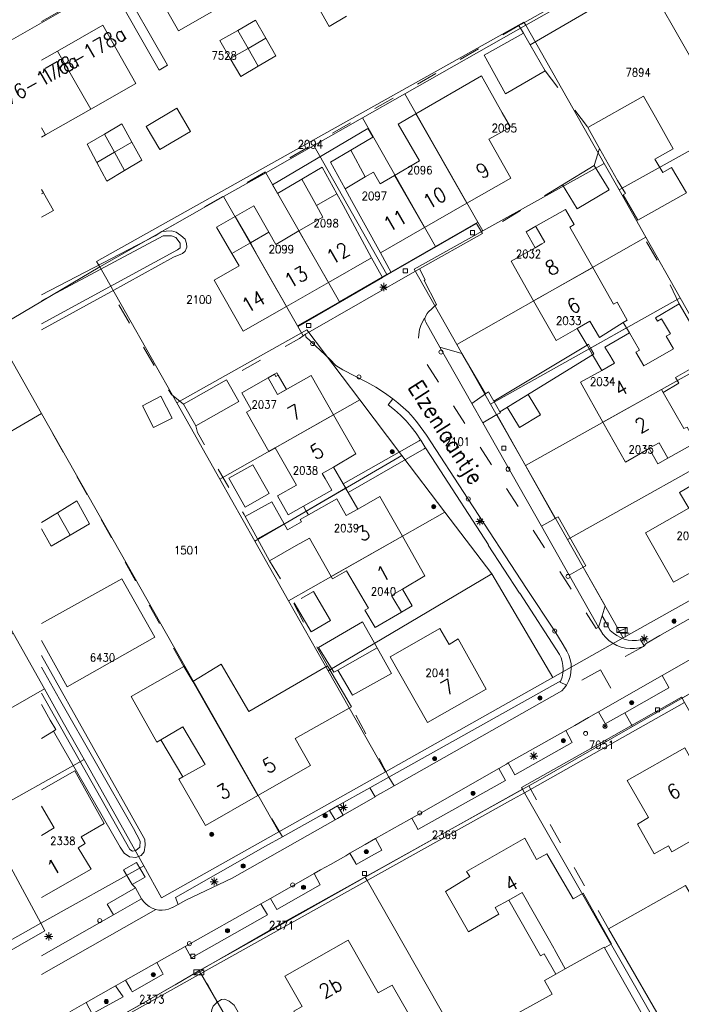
# Model space of a CAD drawing. Header units: metres. Extents: x 3 to 114181, y 112716 to 476231.
# Tile 40 of 90: x 112497 to 112579, y 475316 to 475437. Entities that reach past the tile are written whole.
import ezdxf
from ezdxf.enums import TextEntityAlignment as Align

# ---------------------------------------------------------------- set-up
doc = ezdxf.new("R2010")
doc.units = ezdxf.units.M
doc.header["$MEASUREMENT"] = 0
for name, pattern in [('DGN Style 2', [8.654921, 5.192953, -3.461969]), ('DGN Style 3', [12.11689, 8.654921, -3.461969]), ('DGN Style 5', [6.058445, 2.596476, -3.461969])]:
    doc.linetypes.add(name, pattern=pattern)
for name, color, linetype, lineweight in [('Functie scheiding OTD BGT', 7, 'DGN Style 5', 0), ('Functie scheiding WGD BGT', 7, 'DGN Style 5', 0), ('Insteeksloot BGT', 4, 'Continuous', 0), ('Kadasterperceelnummers', 14, 'Continuous', 0), ('Kadasterpercelen', 14, 'Continuous', 13), ('Kant algemeen verharding BGT', 7, 'Continuous', 0), ('Kant water BGT', 4, 'Continuous', 0), ('Luifel H1 BGT', 1, 'DGN Style 3', 13), ('Onbegroeid terreindeel BGT', 7, 'Continuous', 0), ('Overkapping H1 BGT', 9, 'DGN Style 2', 0), ('Pand BGT', 7, 'Continuous', 13), ('Symbool Boom BGT', 3, 'Continuous', 0), ('Symbool Brandkraan BGT', 1, 'Continuous', 0), ('Symbool Inspectieput BGT', 5, 'Continuous', 0), ('Symbool Kast BGT', 7, 'Continuous', 0), ('Symbool Kolk BGT', 5, 'Continuous', 0), ('Symbool Lichtmast BGT', 7, 'Continuous', 0), ('Symbool Verkeersbordpaal BGT', 7, 'Continuous', 0), ('Symbool Waterleidingput BGT', 5, 'Continuous', 0), ('Tekst Nummeraanduidingsreeks BGT', 7, 'Continuous', 0), ('Tekst ORL Straatnaam BGT', 3, 'Continuous', 0), ('Tussenmuur BGT', 7, 'Continuous', 13), ('Walbescherming BGT', 5, 'Continuous', 13)]:
    doc.layers.add(name, color=color, linetype=linetype, lineweight=lineweight)
doc.styles.add('Style-STANDARD', font='STANDARD.shx')

# ---------------------------------------------------------------- blocks, each defined once
blk = doc.blocks.new('CELQ70')
at = {"layer": 'Symbool Kast BGT'}
for p, q in [((-0.062, 0.031), (0.062, 0.031)), ((-0.062, -0.031), (-0.062, 0.031)), ((-0.062, -0.031), (0.062, 0.031)), ((0.062, -0.031), (0.062, 0.031)), ((-0.062, -0.031), (0.062, -0.031))]:
    blk.add_line(p, q, dxfattribs=at)
blk = doc.blocks.new('CELQ21')
at = {"layer": 'Symbool Lichtmast BGT'}
for p, q in [((-0.05, 0), (0.05, 0)), ((0.035, -0.034), (-0.035, 0.034)), ((0.035, 0.034), (-0.035, -0.034)), ((0, 0.053), (0, -0.047))]:
    blk.add_line(p, q, dxfattribs=at)
blk = doc.blocks.new('CELQ42')
at = {"layer": 'Symbool Brandkraan BGT'}
for p, q in [((-0.021, 0.021), (0.021, -0.021)), ((-0.021, -0.021), (0.021, 0.021))]:
    blk.add_line(p, q, dxfattribs=at)
blk.add_circle((0, 0), 0.025, dxfattribs=at)
blk = doc.blocks.new('CELQ72')
at = {"layer": 'Symbool Inspectieput BGT', "flags": 128}
blk.add_lwpolyline([(0.025, 0.025), (-0.025, 0.025), (-0.025, -0.025), (0.025, -0.025)], close=True, dxfattribs=at)
blk = doc.blocks.new('CELQ24_1')
at = {"layer": 'Symbool Kolk BGT'}
blk.add_circle((0, 0), 0.025, dxfattribs=at)
blk = doc.blocks.new('CELQ24_2')
at = {"layer": 'Symbool Waterleidingput BGT'}
blk.add_circle((0, 0), 0.025, dxfattribs=at)
blk = doc.blocks.new('CELA07')
at = {"layer": 'Symbool Boom BGT'}
for radius in [0.025, 0.018, 0.011, 0.00407]:
    blk.add_circle((0, 0), radius, dxfattribs=at)
blk = doc.blocks.new('CELQ30')
at = {"layer": 'Symbool Verkeersbordpaal BGT'}
for p, q in [((-0.05, 0), (0.05, 0)), ((0, 0.05), (0, -0.05))]:
    blk.add_line(p, q, dxfattribs=at)

msp = doc.modelspace()

# ---------------------------------------------------------------- linework, layer by layer
at = {"layer": 'Functie scheiding OTD BGT', "flags": 128}
for points in [[(112514.82, 475410.75), (112558.78, 475436.12)], [(112562.03, 475430.56), (112567.28, 475423.57)], [(112568.73, 475420.98), (112568.06, 475418.87)], [(112564.16, 475416.49), (112554.28, 475410.5)], [(112578.54, 475401.83), (112576.47, 475406.09), (112574.2, 475410), (112573.45, 475412.16)], [(112517.49, 475389.5), (112515.98, 475390.69), (112508.54, 475403.33)], [(112532.22, 475397.91), (112531.78, 475397.56), (112523.71, 475393.09), (112522.78, 475392.48)], [(112517.5, 475357.18), (112500, 475388.29)], [(112518.98, 475386.82), (112519.19, 475385.98), (112524.93, 475375.9), (112525.09, 475375.64)], [(112528.07, 475370.19), (112529.73, 475367.51), (112533.5, 475360.25), (112535.23, 475357.25)], [(112542.78, 475343.53), (112538.15, 475352.2)], [(112569.8, 475324.86), (112559.99, 475342.47)], [(112529.65, 475336.17), (112526.65, 475341.29)], [(112511.58, 475329.89), (112511.16, 475330.3), (112510.1, 475332.11), (112510.15, 475334.16)], [(112521.61, 475315.83), (112519.5, 475319.73)]]:
    msp.add_lwpolyline(points, dxfattribs=at)
at = {"layer": 'Functie scheiding WGD BGT', "flags": 128}
for points in [[(112568.59, 475362.02), (112568.32, 475361.86), (112547.03, 475395.06), (112546.77, 475395.63), (112546.58, 475396.22), (112546.46, 475396.83), (112546.41, 475397.45), (112546.44, 475398.07), (112546.55, 475398.69), (112546.73, 475399.28), (112547.23, 475400.19)], [(112574.13, 475359.64), (112568.82, 475356.74)], [(112568.82, 475356.74), (112564.06, 475354.15)], [(112568.82, 475356.74), (112570.98, 475352.95)], [(112571.82, 475351.47), (112572.79, 475349.78)]]:
    msp.add_lwpolyline(points, dxfattribs=at)
at = {"layer": 'Insteeksloot BGT', "flags": 128}
for points in [[(112500, 475398.63), (112508.54, 475403.33), (112516.26, 475407.58), (112517.35, 475408.03), (112517.67, 475408.34), (112517.9, 475408.84), (112517.85, 475409.28), (112517.68, 475409.82), (112517.15, 475410.28), (112516.59, 475410.67), (112515.99, 475410.84), (112515.36, 475410.8), (112514.82, 475410.75), (112513.99, 475410.23), (112500, 475402.96)], [(112501.47, 475349.21), (112509.67, 475334.9), (112510.15, 475334.16), (112510.81, 475333.73), (112511.6, 475333.65), (112512.27, 475333.89), (112512.62, 475334.32), (112512.77, 475335.17), (112512.7, 475335.87), (112500, 475358.51)], [(112545.38, 475277.97), (112545.03, 475278.08), (112544.76, 475278.53), (112540.79, 475285.42), (112523.72, 475315.46), (112523.1, 475315.95), (112522.57, 475316.18), (112522.16, 475316.16), (112521.61, 475315.83), (112521.12, 475315.34), (112520.96, 475314.93), (112520.88, 475314.3), (112521.08, 475313.69), (112531.27, 475295.05)]]:
    msp.add_lwpolyline(points, dxfattribs=at)
at = {"layer": 'Kadasterpercelen', "linetype": 'Continuous', "flags": 128}
for points in [[(112494.12, 475398.68), (112507.15, 475406.41), (112506.78, 475407.06), (112559.4, 475436.56), (112559.63, 475436.16), (112573.25, 475443.89), (112573.27, 475443.9), (112575.85, 475445.36), (112576.79, 475445.89), (112581.33, 475448.46), (112566.56, 475474.34), (112550.89, 475465.48), (112539.39, 475458.85), (112525.45, 475450.97), (112508.05, 475441.11), (112495.66, 475433.98), (112477.98, 475423.81), (112461.65, 475414.42), (112451.14, 475408.44), (112460.36, 475392.37), (112474.84, 475400.6), (112480.57, 475390.54), (112481.45, 475391.07), (112485.88, 475393.73)], [(112575.85, 475445.36), (112573.27, 475443.9), (112581.12, 475430.12), (112583.64, 475431.56)], [(112573.27, 475443.9), (112581.12, 475430.12), (112583.64, 475431.56), (112583.66, 475431.53), (112586.89, 475425.8), (112586.97, 475425.66), (112587.38, 475424.94), (112571.12, 475415.89), (112569.29, 475419.12), (112559.63, 475436.16), (112573.25, 475443.89)], [(112527.6, 475418), (112533.51, 475421.36), (112539.51, 475424.76), (112544.75, 475427.73), (112559.63, 475436.16), (112559.4, 475436.56), (112506.78, 475407.06), (112507.15, 475406.41), (112522.42, 475415.07)], [(112554.34, 475410.82), (112553.73, 475411.89), (112544.75, 475427.73), (112559.63, 475436.16), (112569.29, 475419.12)], [(112544.75, 475427.73), (112539.51, 475424.76), (112548.51, 475408.89), (112553.73, 475411.89)], [(112591.27, 475425.61), (112591.12, 475424.81), (112591.29, 475423.68), (112591.63, 475421.95), (112601.02, 475405.43), (112582.96, 475395), (112578.66, 475402.59), (112574.43, 475410.04), (112571.12, 475415.89), (112587.38, 475424.94), (112588.1, 475425.34), (112588.29, 475425.44), (112589.35, 475426.03)], [(112539.51, 475424.76), (112548.51, 475408.89), (112542.53, 475405.46), (112533.51, 475421.36)], [(112527.6, 475418), (112533.51, 475421.36), (112542.53, 475405.46), (112536.68, 475402.1)], [(112574.43, 475410.04), (112571.12, 475415.89), (112569.29, 475419.12), (112554.34, 475410.82), (112545.87, 475406.13), (112551.13, 475396.85)], [(112527.6, 475418), (112522.42, 475415.07), (112531.52, 475399.13), (112536.68, 475402.1)], [(112522.42, 475415.07), (112531.52, 475399.13), (112532.01, 475398.27), (112516.64, 475389.63), (112507.15, 475406.41)], [(112539.2, 475390.03), (112544.38, 475383.18), (112549.67, 475376.19), (112555.43, 475368.57), (112562.96, 475355.8), (112571.64, 475360.68), (112564.76, 475372.81), (112559.59, 475381.93), (112555.3, 475389.49), (112551.13, 475396.85), (112545.87, 475406.13), (112554.34, 475410.82), (112553.73, 475411.89), (112548.51, 475408.89), (112542.53, 475405.46), (112536.68, 475402.1), (112531.52, 475399.13), (112532.01, 475398.27), (112532.68, 475398.64)], [(112574.43, 475410.04), (112578.66, 475402.59), (112555.3, 475389.49), (112551.13, 475396.85)], [(112542.34, 475344.19), (112529.21, 475336.8), (112499.99, 475388.34), (112494.12, 475398.68), (112507.15, 475406.41), (112516.64, 475389.63), (112521.95, 475380.23), (112526.26, 475372.62), (112530.42, 475365.26), (112535.29, 475356.65)], [(112582.96, 475395), (112578.66, 475402.59), (112555.3, 475389.49), (112559.59, 475381.93)], [(112480.57, 475390.54), (112481.45, 475391.07), (112485.88, 475393.73), (112494.12, 475398.68), (112499.99, 475388.34), (112485.91, 475380.13), (112480.2, 475390.32)], [(112521.95, 475380.23), (112539.2, 475390.03), (112532.68, 475398.64), (112532.01, 475398.27), (112516.64, 475389.63)], [(112559.59, 475381.93), (112564.76, 475372.81), (112588.14, 475385.86), (112582.96, 475395)], [(112521.95, 475380.23), (112526.26, 475372.62), (112544.38, 475383.18), (112539.2, 475390.03)], [(112492.3, 475368.74), (112494.4, 475365), (112496.49, 475361.29), (112500.35, 475354.4), (112502.66, 475350.28), (112505.23, 475345.71), (112512.58, 475332.6), (112514.78, 475328.68), (112529.21, 475336.8), (112499.99, 475388.34), (112485.91, 475380.13), (112488.67, 475375.22)], [(112564.76, 475372.81), (112588.14, 475385.86), (112594.97, 475373.81), (112571.64, 475360.68)], [(112530.42, 475365.26), (112549.67, 475376.19), (112544.38, 475383.18), (112526.26, 475372.62)], [(112549.67, 475376.19), (112555.43, 475368.57), (112535.29, 475356.65), (112530.42, 475365.26)], [(112555.43, 475368.57), (112562.96, 475355.8), (112542.34, 475344.19), (112535.29, 475356.65)], [(112496.49, 475361.29), (112500.35, 475354.4), (112475.94, 475340.41), (112471.69, 475346.03), (112471.11, 475346.74)], [(112500.35, 475354.4), (112475.94, 475340.41), (112478.04, 475337.64), (112481.5, 475332.45), (112492.76, 475338.74), (112505.23, 475345.71), (112502.66, 475350.28)], [(112578.88, 475353.27), (112579.19, 475352.73), (112559.47, 475341.62), (112559.22, 475342.06), (112559.1, 475342.26), (112569.23, 475347.98), (112578.81, 475353.39)], [(112604.15, 475309.21), (112584.47, 475297.82), (112578.92, 475307.48), (112573.5, 475317.04), (112559.47, 475341.62), (112579.19, 475352.73), (112591.08, 475332.01)], [(112505.23, 475345.71), (112512.58, 475332.6), (112499.91, 475325.54), (112492.76, 475338.74)], [(112559.47, 475341.62), (112559.22, 475342.06), (112539.86, 475331.23), (112540.11, 475330.79), (112558.1, 475340.85)], [(112565.17, 475286.61), (112575.98, 475292.91), (112584.47, 475297.82), (112578.92, 475307.48), (112573.5, 475317.04), (112559.47, 475341.62), (112558.1, 475340.85), (112540.11, 475330.79), (112552.1, 475309.75), (112561.66, 475292.9)], [(112487.98, 475322.68), (112489.06, 475321.57), (112489.29, 475321.4), (112490.09, 475320.82), (112490.83, 475320.77), (112492.6, 475321.46), (112499.91, 475325.54), (112492.76, 475338.74), (112481.5, 475332.45), (112483.57, 475329.34)], [(112519.59, 475319.33), (112540.11, 475330.79), (112539.86, 475331.23), (112523.93, 475322.24), (112519.38, 475319.67)], [(112545.31, 475275.05), (112540.73, 475282.93), (112537.06, 475289.26), (112533.32, 475295.7), (112529.52, 475302.22), (112519.59, 475319.33), (112540.11, 475330.79), (112552.1, 475309.75), (112561.66, 475292.9), (112565.17, 475286.61)], [(112490.09, 475320.82), (112490.83, 475320.77), (112492.6, 475321.46), (112499.91, 475325.54), (112500.41, 475324.62), (112490.85, 475319.15), (112489.29, 475321.4)], [(112519.59, 475319.33), (112519.38, 475319.67), (112516.43, 475317.96), (112511.02, 475314.86), (112507.53, 475312.89), (112507.66, 475312.66)], [(112529.52, 475302.22), (112517.04, 475295.68), (112507.66, 475312.66), (112519.59, 475319.33)]]:
    msp.add_lwpolyline(points, close=True, dxfattribs=at)
for points in [[(112508.05, 475441.11), (112495.66, 475433.98)], [(112488.95, 475302.49), (112497.65, 475307.32), (112504.85, 475311.37), (112507.53, 475312.89), (112511.02, 475314.86), (112516.43, 475317.96), (112519.38, 475319.67), (112523.93, 475322.24), (112539.86, 475331.23), (112559.22, 475342.06), (112559.1, 475342.26), (112569.23, 475347.98), (112578.81, 475353.39), (112578.88, 475353.27), (112588.77, 475358.92), (112604.38, 475367.85), (112609.04, 475370.48), (112622.31, 475377.97)], [(112594.97, 475373.81), (112571.64, 475360.68), (112562.96, 475355.8), (112542.34, 475344.19), (112529.21, 475336.8), (112514.78, 475328.68), (112512.58, 475332.6), (112499.91, 475325.54), (112500.41, 475324.62), (112490.85, 475319.15)]]:
    msp.add_lwpolyline(points, dxfattribs=at)
at = {"layer": 'Kant algemeen verharding BGT', "flags": 128}
for points in [[(112500, 475436.64), (112508.35, 475441.38), (112509.39, 475441.97), (112512.28, 475443.62), (112536.76, 475457.57), (112537.18, 475457.82), (112538.23, 475458.42), (112538.26, 475458.43), (112548.65, 475464.31)], [(112546.53, 475406.16), (112554.28, 475410.5), (112553.58, 475411.75), (112543.07, 475405.7), (112541.98, 475405.07), (112531.54, 475399.07), (112532.22, 475397.91), (112532.52, 475398.09)], [(112547.23, 475400.19), (112547.5, 475400.67), (112547.62, 475400.83), (112548.65, 475401.78), (112547.13, 475404.71), (112547.23, 475404.81), (112546.53, 475406.16), (112532.52, 475398.09), (112532.56, 475397.79), (112535.53, 475394.97), (112536.24, 475394.25), (112537.09, 475393.71), (112540.05, 475392.2), (112541.15, 475391.56), (112542.22, 475390.87), (112543.26, 475390.14), (112543.89, 475389.65), (112544.55, 475389.09), (112545.17, 475388.5), (112545.76, 475387.86), (112546.31, 475387.2), (112547.42, 475385.67), (112552.55, 475377.8), (112559.73, 475366.79), (112563.2, 475361.53), (112564.22, 475359.83), (112564.67, 475359.05), (112564.92, 475358.56), (112565.1, 475358.05), (112565.21, 475357.51), (112565.24, 475356.96), (112565.2, 475356.42), (112565.08, 475355.88), (112564.9, 475355.36), (112564.64, 475354.88), (112564.37, 475354.5), (112564.06, 475354.15)], [(112570.98, 475352.95), (112575.76, 475355.67), (112576.44, 475356.06), (112579.96, 475358.06), (112580.2, 475358.2), (112601.09, 475370.07), (112601.98, 475370.58), (112604.24, 475371.85), (112604.59, 475372.05), (112606.33, 475373.03), (112609.75, 475374.97), (112622.13, 475381.97), (112639.25, 475391.65), (112639.92, 475392.03), (112641.96, 475393.18), (112644.91, 475394.84), (112645.9, 475395.4), (112648.57, 475396.89), (112653.55, 475399.69), (112654.38, 475400.15), (112661.83, 475404.32)], [(112572.79, 475349.78), (112608.43, 475370.17), (112608.48, 475370.23), (112610.85, 475373.26), (112618.01, 475377.34), (112617.81, 475377.72), (112619.5, 475378.7), (112619.79, 475378.2), (112620.52, 475376.93), (112620.65, 475377), (112625.36, 475379.68), (112643.26, 475389.81), (112652.41, 475394.89), (112655.5, 475398.47), (112655.85, 475398.89), (112660.28, 475401.27)], [(112568.59, 475362.02), (112564.97, 475368.42), (112561.55, 475374.44), (112554.33, 475387.18), (112552.98, 475389.57), (112549.04, 475396.49), (112547.31, 475399.58), (112547.24, 475399.77), (112547.21, 475399.98), (112547.23, 475400.19)], [(112554.66, 475390.74), (112551.74, 475395.71), (112549.04, 475396.49)], [(112556.08, 475388.2), (112556.51, 475388.42), (112556.43, 475388.55), (112555.7, 475389.85), (112555.04, 475391.01), (112554.66, 475390.74), (112552.98, 475389.57)], [(112543.26, 475390.14), (112542.69, 475389.39), (112543.46, 475388.78), (112544.19, 475388.12), (112544.88, 475387.42), (112545.53, 475386.68), (112546.13, 475385.9), (112546.68, 475385.08), (112546.69, 475385.07), (112546.7, 475385.05), (112547.2, 475384.23), (112547.29, 475384.09), (112548.61, 475382.09), (112555.05, 475372.16), (112554.99, 475372.12), (112558.84, 475366.2), (112558.91, 475366.22), (112563.79, 475358.66), (112563.99, 475358.22), (112564.13, 475357.77), (112564.21, 475357.3), (112564.24, 475356.83), (112564.21, 475356.35), (112564.1, 475355.86), (112563.93, 475355.39), (112563.89, 475355.31), (112563.85, 475355.23), (112564.64, 475354.88)], [(112563.27, 475375.42), (112556.08, 475388.2), (112554.33, 475387.18)], [(112613.21, 475383.18), (112613.03, 475382.6), (112612.76, 475382.05), (112612.43, 475381.53), (112612.04, 475381.07), (112611.59, 475380.65), (112601, 475374.82), (112596.4, 475372.25), (112595.59, 475371.83), (112592.48, 475370.24), (112576.16, 475360.99), (112574.44, 475360), (112574.21, 475359.73)], [(112566.68, 475369.41), (112567.01, 475369.58), (112563.6, 475375.6), (112563.27, 475375.42), (112561.55, 475374.44)], [(112569.02, 475363.42), (112569.4, 475364.63), (112566.68, 475369.41), (112564.97, 475368.42)], [(112572.48, 475359.38), (112573.04, 475359.39), (112573.59, 475359.48), (112574.13, 475359.64), (112574.21, 475359.73), (112573.76, 475360.46), (112573.26, 475360.39), (112572.75, 475360.38), (112572.25, 475360.43), (112571.75, 475360.55), (112571.28, 475360.73), (112570.83, 475360.97), (112570.42, 475361.27), (112570.04, 475361.62), (112569.43, 475362.73), (112569.02, 475363.42), (112568.59, 475362.02), (112568.84, 475361.63), (112569.14, 475361.16), (112569.49, 475360.73), (112569.91, 475360.35), (112570.36, 475360.03), (112570.86, 475359.76), (112571.38, 475359.56), (112571.92, 475359.44), (112572.48, 475359.38)], [(112576.44, 475356.06), (112577.19, 475354.67), (112577.26, 475354.54), (112576.58, 475354.16), (112571.82, 475351.47)], [(112542.78, 475343.53), (112563.93, 475355.39)], [(112564.06, 475354.15), (112543.43, 475342.46), (112541.1, 475341.14), (112541.08, 475341.13), (112537.15, 475338.87), (112536.44, 475338.46), (112536.14, 475338.29), (112523.48, 475331.11), (112517.77, 475328.38), (112516.81, 475327.86), (112516.13, 475327.49), (112516.07, 475327.46), (112516.01, 475327.43), (112515.64, 475327.27), (112515.25, 475327.18), (112514.85, 475327.14), (112514.44, 475327.16), (112514.05, 475327.24), (112500, 475319.24)], [(112568.59, 475351.59), (112570.98, 475352.95)], [(112571.82, 475351.47), (112569.41, 475350.1), (112569.35, 475350.21), (112568.59, 475351.59), (112567.35, 475350.88), (112565.67, 475349.92), (112564.55, 475349.29), (112565.32, 475347.88), (112565.35, 475347.81), (112558.28, 475343.82), (112557.48, 475345.28), (112557.25, 475345.15), (112556.33, 475344.62), (112557.13, 475343.12), (112546.34, 475337.1), (112546.28, 475337.21), (112545.61, 475338.5), (112545.23, 475338.28), (112541.14, 475335.96), (112541.92, 475334.55), (112540.64, 475333.83), (112538.75, 475332.76), (112538.68, 475332.88), (112537.98, 475334.16), (112537.45, 475333.86), (112535.56, 475332.79), (112534.34, 475332.1), (112533.56, 475331.65), (112534.32, 475330.29), (112528.96, 475327.22), (112528.18, 475328.6), (112527, 475327.93), (112527.83, 475326.59), (112518.47, 475321.27), (112518.43, 475321.33), (112517.68, 475322.66), (112514.19, 475320.69), (112514.88, 475319.42), (112514.96, 475319.27), (112511.14, 475317.1), (112511.01, 475317.34), (112510.34, 475318.52), (112509.19, 475317.87), (112509.12, 475317.83), (112510.05, 475316.46), (112506.24, 475314.39), (112505.5, 475315.79), (112503.46, 475314.63)], [(112500, 475308.63), (112512.14, 475315.49), (112519.5, 475319.73), (112528.87, 475325.12), (112559.99, 475342.47), (112561.13, 475343.1), (112572.79, 475349.78)], [(112557.48, 475345.28), (112564.55, 475349.29)], [(112543.43, 475342.46), (112542.78, 475343.53)], [(112545.61, 475338.5), (112556.33, 475344.62)], [(112536.46, 475339.99), (112540.42, 475342.21)], [(112540.42, 475342.21), (112541.08, 475341.13)], [(112537.15, 475338.87), (112536.46, 475339.99)], [(112529.65, 475336.17), (112535.45, 475339.42)], [(112535.45, 475339.42), (112536.14, 475338.29)], [(112516.81, 475327.86), (112516.47, 475328.7), (112527.59, 475335.02), (112529.65, 475336.17)], [(112537.98, 475334.16), (112539.85, 475335.22), (112541.14, 475335.96)], [(112528.18, 475328.6), (112533.56, 475331.65)], [(112512.32, 475328.54), (112511.58, 475329.89), (112508.07, 475327.88), (112508.85, 475326.57)], [(112514.05, 475327.24), (112513.63, 475327.39), (112513.25, 475327.6), (112512.89, 475327.87), (112512.58, 475328.18), (112512.32, 475328.54), (112508.85, 475326.57), (112500, 475321.53)], [(112517.68, 475322.66), (112527, 475327.93)], [(112510.34, 475318.52), (112514.19, 475320.69)], [(112505.5, 475315.79), (112509.12, 475317.83)]]:
    msp.add_lwpolyline(points, dxfattribs=at)
at = {"layer": 'Kant water BGT', "flags": 128}
for points in [[(112560.16, 475433.76), (112578.47, 475444.44), (112601, 475456.33), (112599.73, 475459.33)], [(112560.12, 475436.88), (112559.1, 475436.3), (112559.05, 475436.28), (112558.78, 475436.12), (112559.33, 475435.18)], [(112500, 475402.21), (112514.97, 475410.21), (112515.98, 475410.24), (112516.54, 475410.01), (112517.06, 475409.3), (112517.05, 475408.76), (112516.73, 475408.49), (112500, 475399.38)], [(112500, 475357.09), (112502.22, 475353.13), (112511.31, 475337.23), (112512.12, 475335.63), (112512.1, 475334.9)], [(112512.1, 475334.9), (112511.62, 475334.5), (112511.21, 475334.42), (112510.86, 475334.62), (112500, 475353.87)]]:
    msp.add_lwpolyline(points, dxfattribs=at)
at = {"layer": 'Luifel H1 BGT', "flags": 128}
for points in [[(112560.88, 475411.41), (112559.68, 475410.73)], [(112559.68, 475410.73), (112560.79, 475408.76)], [(112560.93, 475411.31), (112560.88, 475411.41)], [(112561.89, 475409.39), (112561.99, 475409.44), (112560.93, 475411.31)], [(112560.79, 475408.76), (112561.59, 475409.22)], [(112561.59, 475409.22), (112561.89, 475409.39)], [(112567.53, 475399.72), (112565.98, 475398.82)], [(112568.71, 475397.68), (112567.53, 475399.72)], [(112571.62, 475399.53), (112568.71, 475397.68)], [(112572.03, 475398.87), (112571.62, 475399.53)], [(112565.98, 475398.82), (112567.18, 475396.76)], [(112572.03, 475398.87), (112567.61, 475396.39), (112567.44, 475396.3)], [(112569.38, 475396.52), (112572.41, 475398.28)], [(112572.41, 475398.28), (112572.03, 475398.87)], [(112567.18, 475396.76), (112567.44, 475396.3)], [(112567.44, 475396.3), (112567.86, 475395.58)], [(112569.97, 475395.51), (112569.38, 475396.52)], [(112567.86, 475395.58), (112568.98, 475393.65)], [(112568.98, 475393.65), (112570.55, 475394.52)], [(112570.55, 475394.52), (112569.97, 475395.51)], [(112529.13, 475393.07), (112528.97, 475393.35), (112528.69, 475393.19)], [(112528.69, 475393.19), (112527.9, 475392.74), (112529.07, 475390.68)], [(112530.14, 475391.29), (112529.13, 475393.07)], [(112529.07, 475390.68), (112530.14, 475391.29)], [(112574.88, 475384.06), (112574.82, 475384.02)], [(112574.82, 475384.02), (112575.91, 475382.14)], [(112576.04, 475384.73), (112575.45, 475384.39), (112574.88, 475384.06)], [(112577.12, 475382.82), (112576.04, 475384.73)], [(112575.91, 475382.14), (112577.12, 475382.82)], [(112535.94, 475381.74), (112534.57, 475380.95)], [(112537.14, 475379.68), (112535.94, 475381.74)], [(112534.57, 475380.95), (112534.93, 475380.32)], [(112534.93, 475380.32), (112535.74, 475378.89)], [(112535.74, 475378.89), (112532.26, 475376.92)], [(112532.6, 475376.32), (112537.44, 475379.14), (112537.45, 475379.14)], [(112537.45, 475379.14), (112537.14, 475379.68)], [(112537.76, 475378.62), (112537.45, 475379.14)], [(112532.87, 475375.84), (112536.35, 475377.82)], [(112536.35, 475377.82), (112537.19, 475376.33)], [(112538.95, 475376.57), (112537.76, 475378.62)], [(112532.26, 475376.92), (112532.6, 475376.32)], [(112532.6, 475376.32), (112532.87, 475375.84)], [(112537.19, 475376.33), (112537.52, 475375.75)], [(112537.52, 475375.75), (112538.95, 475376.57)], [(112501.95, 475376.1), (112500, 475374.9)], [(112503.53, 475373.36), (112501.95, 475376.1)], [(112500, 475374.13), (112501.16, 475371.99), (112503.53, 475373.36)], [(112544.43, 475366.7), (112543.52, 475366.17)], [(112545.64, 475364.66), (112544.43, 475366.7)], [(112533.21, 475361.45), (112535.59, 475362.85), (112533.48, 475366.42), (112531.1, 475365.02)], [(112543.39, 475366.09), (112543.1, 475365.92)], [(112543.1, 475365.92), (112543.38, 475365.44)], [(112543.38, 475365.44), (112544.32, 475363.87)], [(112543.52, 475366.17), (112543.39, 475366.09)], [(112531.1, 475365.02), (112533.21, 475361.45)], [(112544.32, 475363.87), (112545.64, 475364.66)], [(112517.41, 475349.74), (112514.68, 475348.13)], [(112520.14, 475345.11), (112517.41, 475349.74)], [(112514.68, 475348.13), (112517.38, 475343.56)], [(112517.38, 475343.56), (112520.14, 475345.11)], [(112559.19, 475329.33), (112557.54, 475328.4)], [(112562.38, 475323.7), (112559.19, 475329.33)], [(112557.54, 475328.4), (112561.43, 475321.52)], [(112563.08, 475322.47), (112562.38, 475323.7)], [(112561.43, 475321.52), (112561.89, 475321.78)], [(112561.89, 475321.78), (112563.34, 475319.27)], [(112563.17, 475322.3), (112563.08, 475322.47)], [(112564.5, 475319.92), (112563.17, 475322.3)], [(112563.34, 475319.27), (112564.5, 475319.92)]]:
    msp.add_lwpolyline(points, dxfattribs=at)
at = {"layer": 'Onbegroeid terreindeel BGT', "flags": 128}
for points in [[(112509.39, 475441.97), (112515.52, 475431.23), (112514.48, 475430.64), (112508.35, 475441.38)], [(112538.08, 475420.77), (112540.79, 475422.38), (112540.17, 475423.46), (112528.45, 475416.51), (112529.07, 475415.42), (112532.05, 475417.19)], [(112543.07, 475405.7), (112541.73, 475408.14)], [(112540.64, 475407.52), (112541.98, 475405.07)], [(112555.7, 475389.85), (112567.18, 475396.76), (112567.34, 475396.86), (112567.61, 475396.39), (112568.02, 475395.68), (112567.86, 475395.58), (112556.43, 475388.55)], [(112547.29, 475384.09), (112547.11, 475383.98), (112537.76, 475378.62), (112537.74, 475378.61), (112537.44, 475379.14), (112537.13, 475379.68), (112537.14, 475379.68), (112546.48, 475384.97), (112546.68, 475385.08)], [(112540.42, 475342.21), (112542.78, 475343.53)], [(112535.45, 475339.42), (112536.46, 475339.99)]]:
    msp.add_lwpolyline(points, dxfattribs=at)
at = {"layer": 'Overkapping H1 BGT', "flags": 128}
for points in [[(112561.43, 475388.19), (112559.91, 475390.67), (112557.35, 475389.1)], [(112557.35, 475389.1), (112558.87, 475386.62)], [(112558.87, 475386.62), (112561.43, 475388.19)], [(112511.68, 475333.04), (112510.1, 475332.11)], [(112512.74, 475331.23), (112511.68, 475333.04)], [(112510.1, 475332.11), (112511.16, 475330.3)], [(112511.16, 475330.3), (112512.74, 475331.23)]]:
    msp.add_lwpolyline(points, dxfattribs=at)
at = {"layer": 'Pand BGT', "flags": 128}
for points in [[(112518.32, 475445.78), (112512.81, 475442.62), (112516.87, 475435.49), (112522.39, 475438.63)], [(112534.16, 475438.27), (112535.4, 475436.03), (112537.55, 475437.29)], [(112506.05, 475425.83), (112511.61, 475429), (112507.53, 475436.16), (112501.96, 475432.99)], [(112527.6, 475434.58), (112526.36, 475436.78), (112524.16, 475435.52)], [(112524.16, 475435.52), (112521.96, 475434.27), (112523.24, 475432.07)], [(112526.68, 475431.12), (112528.83, 475432.38), (112527.6, 475434.58)], [(112559.33, 475435.18), (112554.52, 475432.47), (112557.15, 475427.73), (112562.03, 475430.56), (112560.16, 475433.76)], [(112559.33, 475435.18), (112560.16, 475433.76)], [(112501.96, 475432.99), (112500, 475431.88)], [(112523.24, 475432.07), (112524.52, 475429.87), (112526.68, 475431.12)], [(112552.39, 475414.23), (112557.78, 475417.31), (112555.1, 475422.11), (112557.73, 475423.61), (112556.73, 475425.39), (112554.19, 475429.92), (112546.09, 475425.25)], [(112570.94, 475417.04), (112571.91, 475415.43), (112571.63, 475415.28), (112573.45, 475412.16), (112579.41, 475415.52), (112577.58, 475418.65), (112576.5, 475418.04), (112575.54, 475419.65), (112577.78, 475420.92), (112575.62, 475424.84), (112574.15, 475427.42), (112567.28, 475423.57), (112568.73, 475420.98), (112570.94, 475417.04)], [(112500.49, 475422.66), (112506.05, 475425.83)], [(112514.55, 475420.86), (112518.32, 475423.08), (112516.64, 475425.93), (112512.88, 475423.71), (112514.55, 475420.86)], [(112546.09, 475425.25), (112543.9, 475423.98), (112546.56, 475419.47), (112543.48, 475417.67)], [(112511.12, 475421.78), (112509.9, 475424), (112507.75, 475422.76)], [(112500, 475422.38), (112500.49, 475422.66)], [(112507.75, 475422.76), (112505.6, 475421.51), (112506.82, 475419.24)], [(112510.2, 475418.27), (112512.34, 475419.56), (112511.12, 475421.78)], [(112539.86, 475417.49), (112538.08, 475420.77), (112535.58, 475419.29), (112537.38, 475416.03)], [(112506.82, 475419.24), (112508.05, 475416.97), (112510.2, 475418.27)], [(112564.16, 475416.49), (112565.94, 475413.53), (112569.92, 475415.9), (112568.06, 475418.87), (112564.16, 475416.49)], [(112536.34, 475415.41), (112534.56, 475418.69), (112532.05, 475417.19), (112533.86, 475413.95)], [(112543.48, 475417.67), (112541.69, 475416.64), (112540.86, 475418.07), (112539.86, 475417.49)], [(112500.22, 475415.53), (112500, 475415.92)], [(112500, 475412.51), (112501.46, 475413.34), (112500.22, 475415.53)], [(112540.64, 475407.52), (112537.13, 475413.98), (112536.34, 475415.41)], [(112537.38, 475416.03), (112538.17, 475414.59), (112541.73, 475408.14)], [(112527.98, 475410.66), (112526.14, 475413.9), (112523.84, 475412.59)], [(112533.86, 475413.95), (112534.65, 475412.54), (112531.7, 475410.82)], [(112547.15, 475411.24), (112552.39, 475414.23)], [(112567.87, 475406.32), (112565.06, 475411.29), (112565.61, 475411.6), (112564.54, 475413.48), (112560.88, 475411.41), (112560.93, 475411.31), (112561.99, 475409.44), (112561.89, 475409.39), (112561.59, 475409.22), (112560.79, 475408.76), (112557.83, 475407.1), (112560.6, 475402.21)], [(112523.84, 475412.59), (112521.55, 475411.27), (112523.43, 475408.06)], [(112531.7, 475410.82), (112528.84, 475409.16), (112527.98, 475410.66)], [(112541.73, 475408.14), (112547.15, 475411.24)], [(112523.43, 475408.06), (112524.32, 475406.53), (112521.26, 475404.75), (112524.81, 475398.47), (112530.15, 475401.53)], [(112535.32, 475404.48), (112540.64, 475407.52)], [(112560.6, 475402.21), (112563.37, 475397.31), (112565.98, 475398.82), (112567.53, 475399.72), (112568.71, 475397.68), (112571.62, 475399.53), (112572.13, 475399.85), (112570.89, 475402.06), (112570.43, 475401.79), (112567.87, 475406.32)], [(112530.15, 475401.53), (112535.32, 475404.48)], [(112576.57, 475390.94), (112578.5, 475392.06), (112578.09, 475392.77), (112582.37, 475395.25), (112578.54, 475401.83), (112575.6, 475400.12), (112575.84, 475399.71), (112576.36, 475400.01), (112577.44, 475398.15), (112576.92, 475397.85), (112577.81, 475396.31), (112574.18, 475394.2), (112573.2, 475395.88), (112573.65, 475396.14), (112572.41, 475398.28), (112569.38, 475396.52), (112569.97, 475395.51), (112570.55, 475394.52), (112568.98, 475393.65), (112566.35, 475392.19), (112569.13, 475387.26)], [(112529.13, 475393.07), (112528.97, 475393.35), (112528.69, 475393.19), (112528.85, 475392.91), (112529.13, 475393.07)], [(112524.27, 475389.83), (112522.78, 475392.48), (112517.49, 475389.5), (112518.98, 475386.82), (112524.27, 475389.83)], [(112535.95, 475388.18), (112533.2, 475393.02), (112529.07, 475390.68), (112527.9, 475392.74), (112524.65, 475390.89), (112525.82, 475388.82), (112525.23, 475388.49), (112527.98, 475383.66), (112528.77, 475384.11)], [(112569.13, 475387.26), (112571.91, 475382.33), (112574.82, 475384.02), (112574.88, 475384.06), (112575.45, 475384.39), (112576.04, 475384.73), (112577.12, 475382.82), (112580.58, 475384.78), (112579.52, 475386.67), (112579.08, 475386.5), (112576.57, 475390.94)], [(112512.42, 475389.29), (112513.79, 475386.62), (112516.06, 475387.78), (112514.69, 475390.46), (112512.42, 475389.29)], [(112528.77, 475384.11), (112531.4, 475379.51), (112529.05, 475378.18), (112530.37, 475375.85), (112532.26, 475376.92), (112535.74, 475378.89), (112534.93, 475380.32), (112534.57, 475380.95), (112535.94, 475381.74), (112538.69, 475383.35), (112535.95, 475388.18)], [(112523.06, 475380.35), (112525.07, 475376.81), (112528.01, 475378.48), (112526.01, 475382.02), (112523.06, 475380.35)], [(112579.73, 475376.69), (112574.38, 475373.63), (112577.84, 475367.56), (112587.24, 475372.82), (112582.67, 475381.01), (112578.58, 475378.59), (112579.73, 475376.69)], [(112503.53, 475373.36), (112505.9, 475374.74), (112504.34, 475377.58), (112501.95, 475376.1), (112503.53, 475373.36)], [(112544.44, 475373.22), (112541.67, 475378.1), (112538.95, 475376.57), (112537.52, 475375.75), (112537.19, 475376.33), (112536.35, 475377.82), (112532.87, 475375.84), (112531.84, 475375.26), (112532, 475374.98), (112530.28, 475374.01), (112529.88, 475374.74)], [(112529.88, 475374.74), (112528.36, 475377.47), (112525.09, 475375.64), (112526.58, 475372.91)], [(112526.58, 475372.91), (112528.07, 475370.19), (112531.37, 475372.06), (112532.98, 475372.97), (112535.66, 475368.24)], [(112535.66, 475368.24), (112535.83, 475367.95), (112537.55, 475368.96), (112540.27, 475364.36), (112539.82, 475364.09), (112541.09, 475361.96), (112544.32, 475363.87), (112543.38, 475365.44), (112543.1, 475365.92), (112543.39, 475366.09), (112543.52, 475366.17), (112544.43, 475366.7), (112547.21, 475368.35), (112544.44, 475373.22)], [(112503.13, 475354.67), (112513.93, 475360.78), (112509.89, 475367.96), (112500, 475362.46)], [(112541.31, 475359.48), (112539.53, 475362.66), (112534.12, 475359.5), (112535.97, 475356.49), (112536.48, 475356.72)], [(112542.94, 475358.37), (112547.52, 475350.28), (112554.77, 475354.39), (112551.29, 475360.59), (112550.19, 475359.87), (112549.03, 475361.85), (112542.94, 475358.37)], [(112500, 475360.36), (112503.13, 475354.67)], [(112536.48, 475356.72), (112538.3, 475353.65), (112543.09, 475356.3), (112541.31, 475359.48)], [(112518.61, 475355.32), (112517.5, 475357.18), (112511.02, 475353.46), (112514.21, 475347.84), (112514.68, 475348.13), (112517.41, 475349.74), (112520.14, 475345.11), (112517.38, 475343.56), (112516.92, 475343.3), (112520.2, 475337.6), (112526.65, 475341.29)], [(112526.65, 475341.29), (112533.1, 475344.99), (112531.23, 475348.28), (112538.15, 475352.2), (112535.23, 475357.25), (112525.51, 475351.62), (112522.13, 475357.44), (112518.61, 475355.32)], [(112500, 475352.5), (112501.06, 475350.56), (112501.76, 475349.39), (112501.47, 475349.21)], [(112500, 475348.31), (112501.47, 475349.21)], [(112574.75, 475338.58), (112573.38, 475337.74), (112575.46, 475334.09), (112577.2, 475335.08), (112577.63, 475334.33), (112583.81, 475337.86), (112583.38, 475338.62), (112584.99, 475339.54), (112582.84, 475343.44), (112581.68, 475342.78), (112580.46, 475344.95), (112579.23, 475347.14), (112572.12, 475343.13), (112574.75, 475338.58)], [(112500, 475328.7), (112506.09, 475332.19), (112504.52, 475334.84), (112505.38, 475335.38), (112504.89, 475336.2), (112507.7, 475337.82), (112504.1, 475344.33), (112500, 475341.98)], [(112500, 475339.98), (112501.54, 475337.28), (112500, 475336.36)], [(112569.33, 475322.53), (112570.2, 475323), (112566.68, 475329.26), (112565.46, 475328.56), (112562.93, 475332.88), (112562.22, 475334.1), (112560.97, 475333.38), (112559.51, 475336.02), (112552.35, 475331.92), (112552.73, 475331.28), (112549.73, 475329.45), (112552.56, 475324.49), (112556.33, 475326.67), (112555.88, 475327.46), (112557.54, 475328.4), (112559.19, 475329.33), (112562.38, 475323.7), (112563.08, 475322.47), (112563.17, 475322.3), (112564.5, 475319.92)], [(112580.83, 475305.78), (112590.36, 475311.25), (112579.32, 475330.2), (112569.8, 475324.86), (112580.83, 475305.78)], [(112544.5, 475306.62), (112548.39, 475308.84), (112543.19, 475317.93), (112541.45, 475316.96), (112537.75, 475323.46), (112529.96, 475319.02), (112532.09, 475315.29), (112531.07, 475314.71), (112532.76, 475311.76), (112533.77, 475312.33), (112535.9, 475308.61), (112541.53, 475311.82), (112544.5, 475306.62)], [(112564.5, 475319.92), (112563.34, 475319.27), (112561.95, 475318.49), (112562.87, 475316.81), (112557.73, 475313.95), (112564.22, 475302.41), (112576.7, 475309.51), (112569.33, 475322.53)]]:
    msp.add_lwpolyline(points, dxfattribs=at)
at = {"layer": 'Tussenmuur BGT', "flags": 128}
for points in [[(112525.42, 475433.32), (112524.16, 475435.52)], [(112527.6, 475434.58), (112525.42, 475433.32)], [(112525.42, 475433.32), (112523.24, 475432.07)], [(112526.68, 475431.12), (112525.42, 475433.32)], [(112506.05, 475425.83), (112501.96, 475432.99)], [(112552.39, 475414.23), (112546.09, 475425.25)], [(112500.49, 475422.66), (112500, 475423.53)], [(112508.97, 475420.51), (112507.75, 475422.76)], [(112511.12, 475421.78), (112508.97, 475420.51)], [(112508.97, 475420.51), (112506.82, 475419.24)], [(112508.97, 475420.51), (112510.2, 475418.27)], [(112547.15, 475411.24), (112543.48, 475417.67)], [(112539.86, 475417.49), (112537.38, 475416.03)], [(112500.22, 475415.53), (112500, 475415.41)], [(112536.34, 475415.41), (112533.86, 475413.95)], [(112525.71, 475409.36), (112523.84, 475412.59)], [(112527.98, 475410.66), (112525.71, 475409.36)], [(112535.32, 475404.48), (112531.7, 475410.82)], [(112525.71, 475409.36), (112523.43, 475408.06)], [(112530.15, 475401.53), (112526.55, 475407.83), (112525.71, 475409.36)], [(112567.87, 475406.32), (112560.6, 475402.21)], [(112576.57, 475390.94), (112576.36, 475391.31), (112569.13, 475387.26)], [(112535.95, 475388.18), (112528.77, 475384.11)], [(112529.88, 475374.74), (112526.58, 475372.91)], [(112544.44, 475373.22), (112535.66, 475368.24)], [(112541.31, 475359.48), (112536.48, 475356.72)], [(112526.65, 475341.29), (112518.61, 475355.32)], [(112569.33, 475322.53), (112569.29, 475322.6), (112564.5, 475319.92)]]:
    msp.add_lwpolyline(points, dxfattribs=at)
at = {"layer": 'Walbescherming BGT', "flags": 128}
msp.add_lwpolyline([(112559.33, 475435.18), (112558.78, 475436.12), (112559.05, 475436.28), (112559.1, 475436.3), (112560.12, 475436.88), (112584.18, 475450.46), (112599.73, 475459.33)], dxfattribs=at)

# ---------------------------------------------------------------- block references
at = {"layer": 'Symbool Boom BGT', "xscale": 10, "yscale": 10, "zscale": 10}
for p in [(112543.18, 475383.62), (112548.29, 475376.86), (112577.9, 475362.75), (112561.37, 475353.29), (112572.67, 475352.7), (112564.26, 475348.03), (112548.4, 475345.82), (112553.14, 475341.53), (112534.92, 475338.78), (112520.95, 475336.49), (112539.99, 475334.37), (112524.82, 475332.6), (112532.25, 475329.97), (112522.89, 475324.62), (112513.76, 475319.2), (112507.96, 475315.9)]:
    msp.add_blockref('CELA07', p, dxfattribs=at)
at = {"layer": 'Symbool Brandkraan BGT', "xscale": 10, "yscale": 10, "zscale": 10}
msp.add_blockref('CELQ42', (112569.39, 475349.81), dxfattribs=at)
at = {"layer": 'Symbool Inspectieput BGT', "xscale": 10, "yscale": 10, "zscale": 10}
for p in [(112553.07, 475410.61), (112544.8, 475405.9), (112532.89, 475399.18), (112556.92, 475384.05), (112569.53, 475362.31), (112575.85, 475351.82), (112539.76, 475331.67), (112518.63, 475321.46)]:
    msp.add_blockref('CELQ72', p, dxfattribs=at)
at = {"layer": 'Symbool Kast BGT', "xscale": 10, "yscale": 10, "zscale": 10}
for p in [(112571.48, 475361.68), (112519.36, 475319.51)]:
    msp.add_blockref('CELQ70', p, dxfattribs=at)
at = {"layer": 'Symbool Kolk BGT', "xscale": 10, "yscale": 10, "zscale": 10}
for p in [(112533.37, 475396.95), (112549.19, 475395.9), (112539.08, 475392.84), (112557.45, 475381.48), (112552.55, 475377.8), (112564.83, 475368.26), (112563.2, 475361.53), (112546.57, 475339.13), (112530.92, 475330.26), (112507.16, 475325.87), (112518.2, 475323.02)]:
    msp.add_blockref('CELQ24_1', p, dxfattribs=at)
at = {"layer": 'Symbool Lichtmast BGT', "xscale": 10, "yscale": 10, "zscale": 10}
for p in [(112542.14, 475403.89), (112553.99, 475375.03), (112574.22, 475360.58), (112560.62, 475346.14), (112537.17, 475339.8), (112521.26, 475330.66), (112500.87, 475323.9)]:
    msp.add_blockref('CELQ21', p, dxfattribs=at)
at = {"layer": 'Symbool Verkeersbordpaal BGT', "xscale": 10, "yscale": 10, "zscale": 10}
msp.add_blockref('CELQ30', (112571.88, 475361.29), dxfattribs=at)
at = {"layer": 'Symbool Waterleidingput BGT', "xscale": 10, "yscale": 10, "zscale": 10}
msp.add_blockref('CELQ24_2', (112567, 475348.92), dxfattribs=at)

# ---------------------------------------------------------------- texts
at = {"layer": 'Kadasterperceelnummers', "linetype": 'Continuous', "lineweight": 0, "style": 'Style-STANDARD'}
for s, p in [('7528', (112522.48, 475432.44)), ('7894', (112573.47, 475430.36)), ('2095', (112556.99, 475423.5)), ('2094', (112533.1, 475421.49)), ('2096', (112546.59, 475418.32)), ('2097', (112540.98, 475415.13)), ('2098', (112535.04, 475411.77)), ('2099', (112529.52, 475408.58)), ('2032', (112559.97, 475407.99)), ('2100', (112519.38, 475402.37)), ('2033', (112564.91, 475399.77)), ('2034', (112569.1, 475392.26)), ('2037', (112527.41, 475389.44)), ('2101', (112551.21, 475384.86)), ('2035', (112573.84, 475383.91)), ('2038', (112532.49, 475381.32)), ('2039', (112537.55, 475374.22)), ('2036', (112579.75, 475373.27)), ('1501', (112517.86, 475371.49)), ('2040', (112542.1, 475366.42)), ('6430', (112507.5, 475358.27)), ('2041', (112548.83, 475356.38)), ('7051', (112568.96, 475347.51)), ('2369', (112549.61, 475336.43)), ('2338', (112502.61, 475335.68)), ('2371', (112529.56, 475325.28)), ('2373', (112513.57, 475316.17))]:
    msp.add_text(s, height=1, dxfattribs=at).set_placement(p, align=Align.MIDDLE_CENTER)
at = {"layer": 'Tekst Nummeraanduidingsreeks BGT', "linetype": 'Continuous', "lineweight": 0, "style": 'Style-STANDARD'}
for s, rotation, p in [('178-178a', 29.7, (112505.13, 475432.5)), ('176-176a', 29.7, (112499.32, 475429.19)), ('9', 29.7, (112554.33, 475418.28)), ('10', 29.7, (112548.41, 475414.89)), ('11', 29.7, (112543.53, 475412.1)), ('12', 29.7, (112536.5, 475408.09)), ('8', 29.5, (112562.84, 475406.35)), ('13', 29.7, (112531.33, 475405.14)), ('14', 29.7, (112526.07, 475402.13)), ('6', 29.5, (112565.52, 475401.62)), ('4', 29.4, (112571.33, 475391.47)), ('7', 29.6, (112531.17, 475388.47)), ('2', 29.4, (112573.9, 475386.93)), ('5', 29.6, (112533.89, 475383.68)), ('3', 29.6, (112539.61, 475373.6)), ('1', 29.6, (112542.07, 475368.65)), ('7', 29.6, (112550.02, 475354.63)), ('5', 29.9, (112528.02, 475345.02)), ('3', 29.8, (112522.39, 475341.79)), ('6', 29.4, (112577.84, 475341.77)), ('1', 29.9, (112501.49, 475332.49)), ('4', 29.8, (112557.83, 475330.45)), ('2b', 29.7, (112535.58, 475317.61))]:
    msp.add_text(s, height=1.8, rotation=rotation, dxfattribs=at).set_placement(p, align=Align.MIDDLE_CENTER)
at = {"layer": 'Tekst ORL Straatnaam BGT', "linetype": 'Continuous', "lineweight": 0, "style": 'Style-STANDARD'}
msp.add_text('Elzenlaantje', height=2, rotation=302.6733, dxfattribs=at).set_placement((112545.9, 475392.12), align=Align.MIDDLE_LEFT)

doc.saveas('drawing.dxf')
